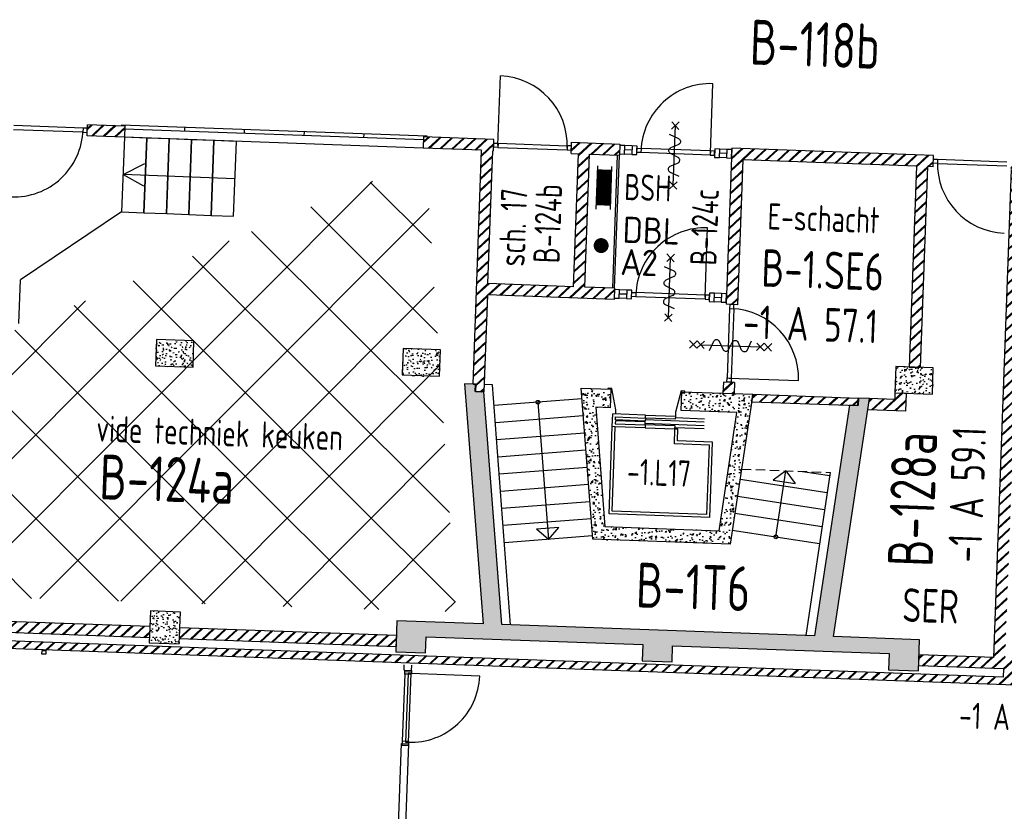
# Model space of a CAD drawing. Header units: millimetres. Extents: x 119024465 to 119292677, y 483022511 to 483148062.
# Tile 150 of 162: x 119214090 to 119227265, y 483072843 to 483083433. Entities that reach past the tile are written whole.
import ezdxf
from ezdxf.enums import TextEntityAlignment as Align

# ---------------------------------------------------------------- set-up
doc = ezdxf.new("R2010")
doc.units = ezdxf.units.MM
doc.header["$LTSCALE"] = 100
doc.linetypes.add('HIDDEN2', pattern=[0.1875, 0.125, -0.0625])
doc.layers.get('0').update_dxf_attribs({"linetype": 'CONTINUOUS'})
doc.layers.add('(22) Binnenwanden', color=1, linetype='CONTINUOUS', lineweight=0)
for name, color, linetype in [('200-3D', 1, 'CONTINUOUS'), ('AL22----', 2, 'CONTINUOUS'), ('AL22----_ARC', 8, 'CONTINUOUS'), ('AL24----', 3, 'CONTINUOUS'), ('AL28----', 4, 'CONTINUOUS'), ('AL28----_ARC', 8, 'CONTINUOUS'), ('AL32----', 6, 'CONTINUOUS'), ('AL65----', 1, 'CONTINUOUS'), ('AL66----', 11, 'CONTINUOUS'), ('BT00----_HOTELNRS', 3, 'CONTINUOUS'), ('BT00----_RUIMTENRS', 7, 'CONTINUOUS'), ('BT00----_TEKST', 1, 'CONTINUOUS'), ('LAYER22', 12, 'CONTINUOUS'), ('LAYER32', 7, 'CONTINUOUS')]:
    doc.layers.add(name, color=color, linetype=linetype)
doc.styles.get("Standard").update_dxf_attribs({"font": 'ISOCP.SHX'})
pattern_1 = [(47.91200747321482, (119153097.5669324, 483019764.0029071), (181.4829786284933, -22.56626980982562), [19.05, -209.55]), (352.9120074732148, (119153097.5669324, 483019764.0029071), (-28.25841556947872, 192.213838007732), [15.24, -167.64]), (98.3630074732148, (119153112.6904584, 483019762.1223937), (153.2251895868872, 169.6466752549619), [16.19, -178.09]), (44.09620747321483, (119153099.4177937, 483019814.7691785), (269.3672764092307, -51.89098330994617), [28.575, -314.3249999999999]), (94.54760747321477, (119153121.8650477, 483019810.4449579), (246.2613818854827, 238.6116259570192), [24.285, -267.135]), (349.0960074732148, (119153099.4177937, 483019814.7691785), (246.2617370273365, 238.6111746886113), [22.86, -251.46]), (18.91200747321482, (119153124.3382141, 483019801.15218), (147.7882449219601, -107.7215982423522), [19.05, -209.55]), (323.9120074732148, (119153124.3382141, 483019801.15218), (68.47175066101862, 181.813962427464), [15.24, -167.64]), (69.36340747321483, (119153136.6538288, 483019792.1754093), (216.2595933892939, 74.09278923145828), [16.19, -178.09]), (35.41200747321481, (119153097.5669324, 483019764.0029071), (6.1672544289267, 84.38636762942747), [0, -165.608, 0, -170.18, 0, -168.275]), (5.412007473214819, (119153097.5669324, 483019764.0029071), (70.42530466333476, 97.67953384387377), [0, -97.028, 0, -161.798, 0, -64.135]), (325.4120074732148, (119153040.9625397, 483019766.0666175), (135.2918473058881, -10.66508593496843), [0, -63.49999999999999, 0, -198.12, 0, -262.8899999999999]), (315.4120074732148, (119153015.579404, 483019766.9920482), (148.9572270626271, 20.01262926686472), [0, -82.54999999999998, 0, -131.572, 0, -186.69])]
pattern_2 = [(42.91200747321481, (119153097.5669324, 483019764.0029071), (-74.89618102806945, 80.56402464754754), []), (42.91200747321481, (119153098.1134465, 483019778.9929479), (-74.89618102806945, 80.56402464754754), [])]

# ---------------------------------------------------------------- blocks, each defined once
blk = doc.blocks.new('KOLOM')
at = {"layer": 'AL28----', "linetype": 'Continuous'}
for p, q in [((0.5, 0.5), (-0.5, 0.5)), ((-0.5, 0.5), (-0.5, -0.5)), ((0.5, -0.5), (0.5, 0.5)), ((-0.5, -0.5), (0.5, -0.5))]:
    blk.add_line(p, q, dxfattribs=at)
blk = doc.blocks.new('400x425')
at = {"layer": 'AL28----_ARC'}
h = blk.add_hatch(dxfattribs=at)
h.set_pattern_fill('AR-CONC', color=256, style=0)
h.set_pattern_definition([(49.99999999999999, (-51729.97354964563, -57795.94568068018), (182.184668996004, -15.93908553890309), [19.05, -209.55]), (355, (-51729.97354964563, -57795.94568068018), (-35.24282597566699, 191.05664288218), [15.24, -167.64]), (100.451, (-51714.79154964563, -57797.27393068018), (146.9425016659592, 175.1166878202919), [16.19, -178.09]), (46.18420000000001, (-51729.97354964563, -57745.14568068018), (271.0790408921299, -42.04232793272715), [28.575, -314.325]), (96.6356, (-51707.38364964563, -57748.64918068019), (237.4042344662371, 247.4255558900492), [24.285, -267.135]), (351.1840000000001, (-51729.97354964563, -57745.14568068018), (237.4046058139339, 247.4251178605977), [22.86, -251.46]), (21, (-51704.57354964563, -57757.84568068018), (151.6148798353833, -102.2655185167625), [19.05, -209.55]), (326.0000000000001, (-51704.57354964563, -57757.84568068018), (61.80202834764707, 184.1879661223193), [15.24, -167.64]), (71.4514, (-51691.93904964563, -57766.36778068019), (213.4164907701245, 81.92285771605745), [16.19, -178.09]), (37.50000000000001, (-51729.97354964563, -57795.94568068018), (3.088603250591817, 84.55503887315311), [0, -165.608, 0, -170.18, 0, -168.275]), (7.499999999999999, (-51729.97354964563, -57795.94568068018), (66.81966251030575, 100.1805748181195), [0, -97.02799999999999, 0, -161.798, 0, -64.135]), (327.5, (-51786.61554964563, -57795.94568068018), (135.5905951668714, -5.728743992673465), [0, -63.5, 0, -198.12, 0, -262.89]), (317.5, (-51812.01554964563, -57795.94568068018), (148.129181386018, 25.42649103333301), [0, -82.55, 0, -131.572, 0, -186.69])])
h.paths.add_polyline_path([(200, 212.5), (-200, 212.5), (-200, -212.5), (200, -212.5)])
at = {"layer": 'AL28----', "xscale": 400, "yscale": 425, "zscale": 2600}
blk.add_blockref('KOLOM', (0, 0), dxfattribs=at)
blk = doc.blocks.new('500X350')
at = {"layer": 'AL28----_ARC'}
h = blk.add_hatch(dxfattribs=at)
h.set_pattern_fill('AR-CONC', color=256, style=0)
h.set_pattern_definition([(50, (-84509.61414888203, -60757.03995125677), (182.1846689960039, -15.93908553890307), [19.05, -209.55]), (355, (-84509.61414888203, -60757.03995125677), (-35.24282597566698, 191.05664288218), [15.24, -167.64]), (100.451, (-84494.43214888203, -60758.36820125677), (146.9425016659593, 175.1166878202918), [16.19, -178.09]), (46.18420000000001, (-84509.61414888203, -60706.23995125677), (271.0790408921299, -42.04232793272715), [28.575, -314.325]), (96.6356, (-84487.02424888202, -60709.74345125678), (237.4042344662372, 247.4255558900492), [24.285, -267.135]), (351.1840000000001, (-84509.61414888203, -60706.23995125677), (237.4046058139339, 247.4251178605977), [22.86, -251.46]), (21, (-84484.21414888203, -60718.93995125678), (151.6148798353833, -102.2655185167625), [19.05, -209.55]), (326.0000000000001, (-84484.21414888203, -60718.93995125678), (61.80202834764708, 184.1879661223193), [15.24, -167.64]), (71.4514, (-84471.57964888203, -60727.46205125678), (213.4164907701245, 81.92285771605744), [16.19, -178.09]), (37.50000000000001, (-84509.61414888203, -60757.03995125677), (3.088603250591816, 84.55503887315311), [0, -165.608, 0, -170.18, 0, -168.275]), (7.499999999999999, (-84509.61414888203, -60757.03995125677), (66.81966251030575, 100.1805748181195), [0, -97.028, 0, -161.798, 0, -64.135]), (327.5, (-84566.25614888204, -60757.03995125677), (135.5905951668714, -5.72874399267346), [0, -63.5, 0, -198.12, 0, -262.89]), (317.5, (-84591.65614888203, -60757.03995125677), (148.129181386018, 25.42649103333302), [0, -82.55, 0, -131.572, 0, -186.69])])
h.paths.add_polyline_path([(-250, 175), (-250, -175), (250, -175), (250, 175)])
at = {"layer": 'AL28----', "xscale": 500, "yscale": 350, "zscale": 2600}
blk.add_blockref('KOLOM', (0, 0), dxfattribs=at)
blk = doc.blocks.new('114-31b')
at = {"color": 0, "linetype": 'Continuous'}
for p, q in [((-49.99999994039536, 449.9999999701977), (50.00000011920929, 349.9999999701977)), ((50.00000005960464, 449.9999999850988), (-49.99999994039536, 349.9999999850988)), ((0, 399.9999999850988), (5.960464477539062e-08, -400)), ((-75.22076380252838, 278.9749930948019), (52.90113949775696, 224.7435648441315)), ((-53.78419476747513, 99.46940438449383), (53.34266716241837, 150.804756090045)), ((-53.34266716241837, 25.53059560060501), (53.34266716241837, -25.53059561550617)), ((-53.34266716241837, -150.2564351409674), (52.9011395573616, -99.46940438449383)), ((-53.78419476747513, -224.1952439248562), (74.77923619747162, -278.9116318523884)), ((-49.99999988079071, -349.9999998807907), (50.00000017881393, -449.9999998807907)), ((50.00000011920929, -349.9999998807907), (-49.99999988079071, -449.9999998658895))]:
    blk.add_line(p, q, dxfattribs=at)
for points in [[(74.77923613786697, 187.6370802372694, 0.1085803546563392), (71.06170707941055, 204.554047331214, 0.1021137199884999), (60.13457524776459, 219.3489430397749, 0.04519307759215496), (52.90113949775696, 224.7435648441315, 0.02457701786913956)], [(53.34266716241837, 150.804756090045, 0.04259042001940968), (60.13457524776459, 155.9252174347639, 0.1021137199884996), (71.06170707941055, 170.7201131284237, 0.1085803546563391), (74.77923613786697, 187.6370802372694, 0.1085803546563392)], [(-53.78419476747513, 99.46940438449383, 0.04259042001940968), (-60.57610285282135, 94.34894302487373, 0.1021137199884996), (-71.50323468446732, 79.55404733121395, 0.1085803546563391), (-75.22076380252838, 62.6370802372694, 0.1085803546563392)], [(-75.22076380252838, 62.6370802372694, 0.1085803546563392), (-71.50323474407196, 45.72011312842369, 0.1021137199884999), (-60.57610285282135, 30.92521743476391, 0.04519307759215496), (-53.34266716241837, 25.53059560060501, 0.02457701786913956)], [(74.77923619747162, -62.3629197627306, -0.1085803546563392), (71.0617071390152, -79.27988687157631, -0.1021137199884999), (60.13457524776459, -94.07478255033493, -0.04519307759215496), (52.9011395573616, -99.46940438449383, -0.02457701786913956)], [(53.34266716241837, -25.53059561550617, -0.04259042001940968), (60.13457524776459, -30.65105697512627, -0.1021137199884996), (71.06170707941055, -45.44595265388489, -0.1085803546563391), (74.77923619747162, -62.3629197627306, -0.1085803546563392)], [(-75.22076380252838, -187.3629197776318, -0.1085803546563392), (-71.50323468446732, -170.4459526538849, -0.1021137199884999), (-60.57610285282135, -155.6510569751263, -0.04519307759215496), (-53.34266716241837, -150.2564351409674, -0.02457701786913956)], [(-53.78419476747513, -224.1952439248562, -0.04259042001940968), (-60.57610285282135, -219.0747825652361, -0.1021137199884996), (-71.50323474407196, -204.2798868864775, -0.1085803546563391), (-75.22076380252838, -187.3629197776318, -0.1085803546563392)]]:
    blk.add_lwpolyline(points, format="xyb", dxfattribs=at)
blk = doc.blocks.new('114-31d')
at = {"color": 0, "linetype": 'Continuous'}
for p, q in [((-49.99999994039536, 550.0000000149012), (50.00000011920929, 450.0000000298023)), ((50.00000005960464, 550.0000000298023), (-49.99999988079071, 450.0000000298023)), ((-49.99999988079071, 450), (50.00000017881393, 350)), ((50.00000017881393, 450.0000000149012), (-49.99999988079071, 350)), ((5.960464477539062e-08, 400.0000000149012), (5.960464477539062e-08, -399.9999999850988)), ((-75.22076374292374, 278.9749931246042), (52.90113961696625, 224.7435648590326)), ((-53.78419476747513, 99.46940441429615), (53.34266722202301, 150.8047561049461)), ((-53.34266710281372, 25.53059563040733), (53.34266722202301, -25.53059560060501)), ((-53.34266710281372, -150.2564351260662), (52.90113961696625, -99.4694043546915)), ((-53.78419470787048, -224.195243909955), (74.77923625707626, -278.9116318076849)), ((-49.99999988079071, -349.9999998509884), (50.00000023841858, -449.9999998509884)), ((50.00000023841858, -349.9999998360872), (-49.99999982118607, -449.9999998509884)), ((-49.99999988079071, -449.9999998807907), (50.00000017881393, -549.9999998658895)), ((50.00000023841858, -449.9999998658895), (-49.99999976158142, -549.9999998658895))]:
    blk.add_line(p, q, dxfattribs=at)
for points in [[(74.77923625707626, 187.6370802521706, 0.1085803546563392), (71.0617071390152, 204.5540473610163, 0.1021137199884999), (60.13457530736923, 219.3489430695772, 0.04519307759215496), (52.90113961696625, 224.7435648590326, 0.02457701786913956)], [(53.34266722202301, 150.8047561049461, 0.04259042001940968), (60.13457530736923, 155.9252174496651, 0.1021137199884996), (71.0617071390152, 170.7201131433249, 0.1085803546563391), (74.77923625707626, 187.6370802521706, 0.1085803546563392)], [(-53.78419476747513, 99.46940441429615, 0.04259042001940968), (-60.57610279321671, 94.34894305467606, 0.1021137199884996), (-71.50323468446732, 79.55404734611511, 0.1085803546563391), (-75.22076374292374, 62.63708026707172, 0.1085803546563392)], [(-75.22076374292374, 62.63708026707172, 0.1085803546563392), (-71.50323468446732, 45.72011315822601, 0.1021137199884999), (-60.57610279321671, 30.92521744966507, 0.04519307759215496), (-53.34266710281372, 25.53059563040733, 0.02457701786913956)], [(74.77923625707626, -62.36291974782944, -0.1085803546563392), (71.06170719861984, -79.27988685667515, -0.1021137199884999), (60.13457530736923, -94.07478253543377, -0.04519307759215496), (52.90113961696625, -99.4694043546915, -0.02457701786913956)], [(53.34266722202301, -25.53059560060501, -0.04259042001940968), (60.13457530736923, -30.65105694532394, -0.1021137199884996), (71.0617071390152, -45.44595263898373, -0.1085803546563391), (74.77923625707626, -62.36291974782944, -0.1085803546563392)], [(-75.22076374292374, -187.3629197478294, -0.1085803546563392), (-71.50323462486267, -170.4459526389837, -0.1021137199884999), (-60.57610285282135, -155.6510569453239, -0.04519307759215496), (-53.34266710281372, -150.2564351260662, -0.02457701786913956)], [(-53.78419470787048, -224.195243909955, -0.04259042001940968), (-60.57610279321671, -219.0747825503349, -0.1021137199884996), (-71.50323462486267, -204.279886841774, -0.1085803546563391), (-75.22076374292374, -187.3629197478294, -0.1085803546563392)]]:
    blk.add_lwpolyline(points, format="xyb", dxfattribs=at)
blk = doc.blocks.new('32-PPRAS')
at = {"layer": 'LAYER32', "color": 2, "linetype": 'Continuous'}
blk.add_lwpolyline([(0, 90), (-50, 90), (-50, 0), (0, 0)], close=True, dxfattribs=at)
blk = doc.blocks.new('32-PPLAS')
at = {"layer": 'LAYER32', "color": 2, "linetype": 'Continuous'}
blk.add_lwpolyline([(0, 90), (50, 90), (50, 0), (0, 0)], close=True, dxfattribs=at)
blk = doc.blocks.new('deur90')
at = {"layer": 'LAYER22', "color": 2, "linetype": 'Continuous'}
for points in [[(-227.4084380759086, 1169.867195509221), (-327.4084380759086, 1169.867195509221)], [(-327.4084380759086, 199.8671955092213), (-227.4084380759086, 199.8671955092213)]]:
    blk.add_lwpolyline(points, dxfattribs=at)
at = {"layer": 'LAYER32', "color": 1, "linetype": 'Continuous'}
blk.add_lwpolyline([(-317.4084380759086, 225.4296955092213, -0.4142135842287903), (-1236.845938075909, 1144.867195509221), (-317.4084380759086, 1144.867195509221)], format="xyb", dxfattribs=at)
for points in [[(-317.4084380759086, 224.8671955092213), (-317.4084380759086, 1144.867195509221), (-277.4084380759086, 1144.867195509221), (-277.4084380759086, 224.8671955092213), (-317.4084380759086, 224.8671955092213), (-317.4084380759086, 1144.867195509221)], [(-232.4084380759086, 1134.867195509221), (-232.4084380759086, 234.8671955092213)]]:
    blk.add_lwpolyline(points, dxfattribs=at)
at = {"layer": 'LAYER32', "yscale": -1, "rotation": 270.0000006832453}
for name, p in [('32-PPLAS', (-232.4084380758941, 1184.867195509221)), ('32-PPRAS', (-232.4084380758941, 184.8671955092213))]:
    blk.add_blockref(name, p, dxfattribs=at)

msp = doc.modelspace()

# ---------------------------------------------------------------- hatches: boundary and pattern name
at = {"layer": 'AL22----_ARC'}
h = msp.add_hatch(dxfattribs=at)
h.set_pattern_fill('SCHOON', color=256, scale=2, angle=-2.087992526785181, style=0, pattern_type=2)
h.set_pattern_definition(pattern_2)
h.paths.add_polyline_path([(119215490.1606238, 483081860.4482969), (119214990.4925982, 483081878.6654362), (119214995.95774, 483082028.565844), (119215495.6257656, 483082010.3487046)])
h = msp.add_hatch(dxfattribs=at)
h.set_pattern_fill('SCHOON', color=256, scale=2, angle=-2.087992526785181, style=0, pattern_type=2)
h.set_pattern_definition(pattern_2)
h.paths.add_polyline_path([(119221716.0242231, 483081633.4627405), (119222115.7586436, 483081618.889029), (119222121.2237854, 483081768.7894368), (119221475.1530283, 483081792.344198), (119221469.6878865, 483081642.4437902), (119221566.1238154, 483081638.9278824), (119221501.2707993, 483079860.1097111), (119220355.0323485, 483079901.8998288), (119220419.8853646, 483081680.718), (119220430.3783932, 483081680.3354401), (119220435.843535, 483081830.2358478), (119219492.9699706, 483081864.6115897), (119219487.5048288, 483081714.7111821), (119220269.9849569, 483081686.1831418), (119220155.9456646, 483078558.2613014), (119220192.8564714, 483078556.9155893), (119220189.2130436, 483078456.9819842), (119220302.2026444, 483078452.8625545), (119220349.5672067, 483079751.9994211), (119222045.4404857, 483079690.1704502), (119222050.9056275, 483079840.0708578), (119221651.171207, 483079854.6445693)])
h = msp.add_hatch(dxfattribs=at)
h.set_pattern_fill('SCHOON', color=256, scale=2, angle=-2.087992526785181, style=0, pattern_type=2)
h.set_pattern_definition(pattern_2)
h.paths.add_polyline_path([(119226088.1194474, 483081474.0627712), (119223764.6631282, 483081558.7724692), (119223693.9806275, 483079620.0605294), (119223544.0802198, 483079625.5256712), (119223620.2278623, 483081714.1380187), (119226318.4352007, 483081615.7654662), (119226312.9700589, 483081465.8650585), (119226238.019855, 483081468.5976293), (119226140.0116453, 483078780.3836515), (119225990.1112376, 483078785.8487933)])
h = msp.add_hatch(dxfattribs=at)
h.set_pattern_fill('SCHOON', color=256, scale=2, angle=-2.087992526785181, style=0, pattern_type=2)
h.set_pattern_definition(pattern_2)
h.paths.add_polyline_path([(119227362.2729127, 483081427.6090658), (119227352.2795522, 483081427.9734086), (119227357.744694, 483081577.8738163), (119227527.6318227, 483081571.6799889), (119227522.1666809, 483081421.7795812), (119227512.1733204, 483081422.1439241), (119227274.2574804, 483074896.4795094), (119227409.1678474, 483074891.5608817), (119227399.6949349, 483074631.7335085), (119227409.6882954, 483074631.3691656), (119227406.0448675, 483074531.4355605), (119211121.8639123, 483075125.1321321), (119211125.5073402, 483075225.0657371), (119227249.7945272, 483074637.1986502), (119227253.8022978, 483074747.1256158), (119226119.5558797, 483074788.4785222), (119226125.0210215, 483074938.3789299), (119227124.3570727, 483074901.9446511)])
h = msp.add_hatch(dxfattribs=at)
h.set_pattern_fill('SCHOON', color=256, scale=2, angle=-2.087992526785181, style=0, pattern_type=2)
h.set_pattern_definition(pattern_2)
h.paths.add_polyline_path([(119223500.7234281, 483078436.3157702), (119223650.6238358, 483078430.8506284), (119223656.0889776, 483078580.7510361), (119223506.1885699, 483078586.2161779)])
h = msp.add_hatch(dxfattribs=at)
h.set_pattern_fill('SCHOON', color=256, scale=2, angle=-2.087992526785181, style=0, pattern_type=2)
h.set_pattern_definition(pattern_2)
h.paths.add_polyline_path([(119223885.4076075, 483078322.2243288), (119223900.4578489, 483078421.7420588), (119225309.5863084, 483078370.3673695), (119225305.9428805, 483078270.4337644)])
h = msp.add_hatch(dxfattribs=at)
h.set_pattern_fill('SCHOON', color=256, scale=2, angle=-2.087992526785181, style=0, pattern_type=2)
h.set_pattern_definition(pattern_2)
h.paths.add_polyline_path([(119225436.9113541, 483078215.6256331), (119225459.4867161, 483078364.9022281), (119225799.196346, 483078352.5169296), (119225802.4754311, 483078442.4571742), (119225952.3758388, 483078436.9920323), (119225943.6316119, 483078197.1513801)])
h = msp.add_hatch(dxfattribs=at)
h.set_pattern_fill('SCHOON', color=256, scale=2, angle=-2.087992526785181, style=0, pattern_type=2)
h.set_pattern_definition(pattern_2)
h.paths.add_polyline_path([(119215831.8758082, 483075313.6744087), (119215826.4106664, 483075163.7740011), (119212928.3361178, 483075269.4334093), (119212933.8012596, 483075419.333817)])
h = msp.add_hatch(dxfattribs=at)
h.set_pattern_fill('SCHOON', color=256, scale=2, angle=-2.087992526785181, style=0, pattern_type=2)
h.set_pattern_definition(pattern_2)
h.paths.add_polyline_path([(119216226.1289723, 483075149.1778814), (119216231.5941141, 483075299.078289), (119219129.6686627, 483075193.4188808), (119219124.2035209, 483075043.5184731)])
at = {"layer": 'AL28----_ARC'}
h = msp.add_hatch(dxfattribs=at)
h.set_pattern_fill('ANSI37', color=256, scale=250, angle=0.0841074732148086)
h.set_pattern_definition([(45.08410747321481, (875748.1562717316, -224033.1731643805), (-562.0893142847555, 560.4414913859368), []), (135.0841074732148, (875748.1562717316, -224033.1731643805), (-560.4414913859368, -562.0893142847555), [])])
h.paths.add_polyline_path([(119212864.3833601, 483078795.2676581), (119219522.7037369, 483081570.5569164), (119219930.0977741, 483075509.2728966), (119212777.2340584, 483075739.2048532)])
h = msp.add_hatch(dxfattribs=at)
h.set_pattern_fill('AR-CONC', color=256, angle=-2.087992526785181, style=0)
h.set_pattern_definition(pattern_1)
h.paths.add_polyline_path([(119220291.3844035, 483075351.1973626), (119219136.9555184, 483075393.2860911), (119219121.8352928, 483074978.5616298), (119219521.5697133, 483074963.9879183), (119219529.4030832, 483075178.8451694), (119222427.4776318, 483075073.1857611), (119222419.6442619, 483074858.32851), (119222819.3786824, 483074843.7547986), (119222827.2120523, 483075058.6120496), (119225725.286601, 483074952.9526414), (119225717.4532311, 483074738.0953903), (119226117.1876516, 483074723.5216788), (119226132.3078772, 483075138.2461401), (119224977.8789926, 483075180.3348686), (119225459.4867161, 483078364.9022281), (119225314.5829887, 483078370.1851985), (119225310.9395608, 483078270.2515934), (119225192.9802058, 483078274.5522128), (119224726.4227237, 483075189.5025833), (119220542.8406724, 483075342.0296479), (119220302.1757183, 483078452.8635362), (119220184.2163633, 483078457.1641556), (119220187.8597912, 483078557.0977607), (119220042.9560638, 483078562.3807311)])
h = msp.add_hatch(dxfattribs=at)
h.set_pattern_fill('AR-CONC', color=256, angle=-2.087992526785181, style=0)
h.set_pattern_definition(pattern_1)
h.paths.add_polyline_path([(119221992.6107818, 483078241.1331755), (119221797.4127833, 483078248.2497988), (119221920.8506146, 483076652.6930625), (119223447.5140196, 483076597.0332273), (119223686.8128572, 483078179.365134), (119222941.9800305, 483078206.5206107), (119222951.0886002, 483078456.3546235), (119223900.4578489, 483078421.7420588), (119223597.1954855, 483076416.4597996), (119221758.4171512, 483076483.4988725), (119221601.984931, 483078505.5408998), (119222001.7193515, 483078490.9671883)])

# ---------------------------------------------------------------- linework, layer by layer
at = {"layer": '(22) Binnenwanden', "lineweight": 30}
for p, q in [((119219232.39759907, 483074731.50027406), (119219235.11424348, 483074803.1257345)), ((119219332.32574812, 483074727.7101518), (119219335.04239252, 483074799.33561224)), ((119219046.25344916, 483069736.7792404), (119219198.45124526, 483073749.5380293)), ((119219146.18159823, 483069732.98911875), (119219298.37939434, 483073745.74790764))]:
    msp.add_line(p, q, dxfattribs=at)
at = {"layer": 'AL22----'}
for p, q in [((119214990.4925982, 483081878.6654362), (119214995.95774, 483082028.565844)), ((119215495.6257656, 483082010.3487046), (119214995.95774, 483082028.565844)), ((119215495.6257656, 483082010.3487046), (119215490.1606238, 483081860.4482969)), ((119215490.1606238, 483081860.4482969), (119214990.4925982, 483081878.6654362)), ((119219492.9699706, 483081864.6115897), (119219487.5048288, 483081714.7111821)), ((119220435.843535, 483081830.2358478), (119219492.9699706, 483081864.6115897)), ((119220430.3783932, 483081680.3354401), (119220435.843535, 483081830.2358478)), ((119221469.6878865, 483081642.4437902), (119221475.1530283, 483081792.344198)), ((119221475.1530283, 483081792.344198), (119222121.2237854, 483081768.7894368)), ((119220269.9849569, 483081686.1831418), (119219487.5048288, 483081714.7111821)), ((119220155.9456646, 483078558.2613014), (119220269.9849569, 483081686.1831418)), ((119220355.0323485, 483079901.8998288), (119220419.8853646, 483081680.718)), ((119220430.3783932, 483081680.3354401), (119220419.8853646, 483081680.718)), ((119221469.6878865, 483081642.4437902), (119221566.1238154, 483081638.9278824)), ((119221501.2707993, 483079860.1097111), (119221566.1238154, 483081638.9278824)), ((119222121.2237854, 483081768.7894368), (119222115.7586436, 483081618.889029)), ((119223620.2278623, 483081714.1380187), (119223544.0802198, 483079625.5256712)), ((119226318.4352007, 483081615.7654662), (119223620.2278623, 483081714.1380187)), ((119221651.171207, 483079854.6445693), (119221716.0242231, 483081633.4627405)), ((119221716.0242231, 483081633.4627405), (119222115.7586436, 483081618.889029)), ((119223764.6631282, 483081558.7724692), (119223693.9806275, 483079620.0605294)), ((119226088.1194474, 483081474.0627712), (119223764.6631282, 483081558.7724692)), ((119226312.9700589, 483081465.8650585), (119226318.4352007, 483081615.7654662)), ((119226088.1194474, 483081474.0627712), (119225990.1112376, 483078785.8487933)), ((119226238.019855, 483081468.5976293), (119226140.0116453, 483078780.3836515)), ((119226312.9700589, 483081465.8650585), (119226238.019855, 483081468.5976293)), ((119227124.3570727, 483074901.9446511), (119227362.2729127, 483081427.6090658)), ((119221501.2707993, 483079860.1097111), (119220355.0323485, 483079901.8998288)), ((119222050.9056275, 483079840.0708578), (119221651.171207, 483079854.6445693)), ((119222050.9056275, 483079840.0708578), (119222045.4404857, 483079690.1704502)), ((119220349.5672067, 483079751.9994211), (119220302.2026444, 483078452.8625545)), ((119222045.4404857, 483079690.1704502), (119220349.5672067, 483079751.9994211)), ((119223693.9806275, 483079620.0605294), (119223544.0802198, 483079625.5256712)), ((119225990.1112376, 483078785.8487933), (119226140.0116453, 483078780.3836515)), ((119220155.9456646, 483078558.2613014), (119220192.8564714, 483078556.9155893)), ((119220192.8564714, 483078556.9155893), (119220189.2130436, 483078456.9819842)), ((119223506.1885699, 483078586.2161779), (119223500.7234281, 483078436.3157702)), ((119223656.0889776, 483078580.7510361), (119223506.1885699, 483078586.2161779)), ((119223656.0889776, 483078580.7510361), (119223650.6238358, 483078430.8506284)), ((119220189.2130436, 483078456.9819842), (119220302.2026444, 483078452.8625545)), ((119223500.7234281, 483078436.3157702), (119223650.6238358, 483078430.8506284)), ((119223885.4076075, 483078322.2243288), (119223900.4578489, 483078421.7420588)), ((119223900.4578489, 483078421.7420588), (119225309.5863084, 483078370.3673695)), ((119225305.9428805, 483078270.4337644), (119225309.5863084, 483078370.3673695)), ((119225436.9113541, 483078215.6256331), (119225459.4867161, 483078364.9022281)), ((119225799.196346, 483078352.5169296), (119225459.4867161, 483078364.9022281)), ((119225802.4754311, 483078442.4571742), (119225799.196346, 483078352.5169296)), ((119225802.4754311, 483078442.4571742), (119225952.3758388, 483078436.9920323)), ((119225952.3758388, 483078436.9920323), (119225943.6316119, 483078197.1513801)), ((119223885.4076075, 483078322.2243288), (119225305.9428805, 483078270.4337644)), ((119225943.6316119, 483078197.1513801), (119225436.9113541, 483078215.6256331)), ((119215831.8758082, 483075313.6744087), (119212933.8012596, 483075419.333817)), ((119227249.7945272, 483074637.1986502), (119211125.5073402, 483075225.0657371)), ((119215826.4106664, 483075163.7740011), (119212928.3361178, 483075269.4334093)), ((119215831.8758082, 483075313.6744087), (119215826.4106664, 483075163.7740011)), ((119216226.1289723, 483075149.1778814), (119216231.5941141, 483075299.078289)), ((119219129.6686627, 483075193.4188808), (119216231.5941141, 483075299.078289)), ((119219129.6686627, 483075193.4188808), (119219124.2035209, 483075043.5184731)), ((119227406.0448675, 483074531.4355605), (119211121.8639123, 483075125.1321321)), ((119219124.2035209, 483075043.5184731), (119216226.1289723, 483075149.1778814)), ((119226119.5558797, 483074788.4785222), (119226125.0210215, 483074938.3789299)), ((119227124.3570727, 483074901.9446511), (119226125.0210215, 483074938.3789299)), ((119227253.8022978, 483074747.1256158), (119226119.5558797, 483074788.4785222)), ((119227253.8022978, 483074747.1256158), (119227249.7945272, 483074637.1986502))]:
    msp.add_line(p, q, dxfattribs=at)
at = {"layer": 'AL24----'}
for p, q in [((119215490.1606238, 483081860.4482969), (119215452.2594072, 483080861.1668062)), ((119215472.9746969, 483081360.7406203), (119215762.8436545, 483081508.0996087)), ((119216970.1322516, 483081303.9557269), (119215472.9746969, 483081360.7406203)), ((119215472.9746969, 483081360.7406203), (119215745.585791, 483081212.5488816)), ((119215452.2594072, 483080861.1668062), (119214100.5250966, 483079951.0879238)), ((119214078.4939682, 483079370.2279747), (119214100.5250966, 483079951.0879238)), ((119220415.3522616, 483078548.8209246), (119220305.848544, 483078552.8639556)), ((119220655.8553887, 483075337.9093025), (119220415.3522616, 483078548.8209246)), ((119221613.1692168, 483078360.972882), (119220436.6846587, 483078269.9559354)), ((119221024.9269378, 483078315.4644087), (119221166.8516682, 483076480.9461147)), ((119221630.9098081, 483078131.6580952), (119220454.42525, 483078040.6411486)), ((119221648.6503994, 483077902.3433085), (119220472.1658413, 483077811.3263618)), ((119221666.3909907, 483077673.0285218), (119220489.9064326, 483077582.0115751)), ((119221684.131582, 483077443.713735), (119220507.6470239, 483077352.6967883)), ((119224342.492961, 483077398.9826559), (119224171.7496973, 483077273.0988289)), ((119224208.6865822, 483076514.2056769), (119224342.492961, 483077398.9826559)), ((119224342.492961, 483077398.9826559), (119224468.376788, 483077228.2393922)), ((119224564.2209843, 483077390.898788), (119224929.6221331, 483077335.6385295)), ((119224613.3064543, 483075193.6266311), (119224938.0449425, 483077377.2697328)), ((119221701.8721733, 483077214.3989483), (119220525.3876152, 483077123.3820016)), ((119223728.4966749, 483077284.6715443), (119224895.2298983, 483077108.2244267)), ((119224171.7496973, 483077273.0988289), (119224468.376788, 483077228.2393922)), ((119223694.10444, 483077057.2574415), (119224860.8376635, 483076880.8103238)), ((119221719.6127646, 483076985.0841616), (119220543.1282066, 483076894.0672148)), ((119223659.7122052, 483076829.8433386), (119224826.4454287, 483076653.3962209)), ((119221737.353356, 483076755.7693748), (119220560.8687979, 483076664.7524281)), ((119221304.8348392, 483076642.0691874), (119221005.7285956, 483076618.9292856)), ((119221166.8516682, 483076480.9461147), (119221304.8348392, 483076642.0691874)), ((119221755.0939472, 483076526.4545881), (119220578.6093892, 483076435.4376414)), ((119221166.8516682, 483076480.9461147), (119221005.7285956, 483076618.9292856)), ((119223625.3199704, 483076602.4292358), (119224792.0531939, 483076425.9821181))]:
    msp.add_line(p, q, dxfattribs=at)
at = {"layer": 'AL24----', "linetype": 'HIDDEN2', "ltscale": 10}
msp.add_line((119223751.9078698, 483077420.5144937), (119224938.0449425, 483077377.2697328), dxfattribs=at)
at = {"layer": 'AL24----'}
for points in [[(119215452.2594072, 483080861.1668062), (119215752.0438544, 483080849.7964413), (119215789.945071, 483081849.077932), (119215490.1606238, 483081860.448297)], [(119215752.0438544, 483080849.7964413), (119216051.8283016, 483080838.4260764), (119216089.7295182, 483081837.7075671), (119215789.945071, 483081849.0779321)], [(119216051.8283017, 483080838.4260764), (119216351.6127489, 483080827.0557114), (119216389.5139655, 483081826.3372021), (119216089.7295183, 483081837.7075671)], [(119216351.6127489, 483080827.0557114), (119216651.3971961, 483080815.6853464), (119216689.2984127, 483081814.9668372), (119216389.5139655, 483081826.3372021)], [(119216651.3971961, 483080815.6853465), (119216951.1816433, 483080804.3149815), (119216989.0828599, 483081803.5964723), (119216689.2984127, 483081814.9668372)]]:
    msp.add_lwpolyline(points, close=True, dxfattribs=at)
for centre in [(119221024.9269378, 483078315.4644087), (119224208.6865822, 483076514.2056769)]:
    msp.add_circle(centre, 25, dxfattribs=at)
at = {"layer": 'AL28----'}
msp.add_lwpolyline([(119220291.3844035, 483075351.1973626), (119219136.9555184, 483075393.2860911), (119219121.8352928, 483074978.5616298), (119219521.5697133, 483074963.9879183), (119219529.4030832, 483075178.8451694), (119222427.4776318, 483075073.1857611), (119222419.6442619, 483074858.32851), (119222819.3786824, 483074843.7547986), (119222827.2120523, 483075058.6120496), (119225725.286601, 483074952.9526414), (119225717.4532311, 483074738.0953903), (119226117.1876516, 483074723.5216788), (119226132.3078772, 483075138.2461401), (119224977.8789926, 483075180.3348686), (119225459.4867161, 483078364.9022281), (119225314.5829887, 483078370.1851985), (119225310.9395608, 483078270.2515934), (119225192.9802058, 483078274.5522128), (119224726.4227237, 483075189.5025833), (119220542.8406724, 483075342.0296479), (119220302.1757183, 483078452.8635362), (119220184.2163633, 483078457.1641556), (119220187.8597912, 483078557.0977607), (119220042.9560638, 483078562.3807311), (119220291.3844035, 483075351.1973626)], dxfattribs=at)
msp.add_lwpolyline([(119221992.6107818, 483078241.1331755), (119221797.4127833, 483078248.2497988), (119221920.8506146, 483076652.6930625), (119223447.5140196, 483076597.0332273), (119223686.8128572, 483078179.365134), (119222941.9800305, 483078206.5206107), (119222951.0886002, 483078456.3546235), (119223900.4578489, 483078421.7420588), (119223597.1954855, 483076416.4597996), (119221758.4171512, 483076483.4988725), (119221601.984931, 483078505.5408998), (119222001.7193515, 483078490.9671883)], close=True, dxfattribs=at)
at = {"layer": 'AL28----_ARC'}
for p, q in [((119222018.4789739, 483077990.0239632), (119222024.6728012, 483078159.9110917)), ((119222464.3806638, 483078143.8800089), (119222024.6728012, 483078159.9110917)), ((119222462.1946071, 483078083.919846), (119223250.2447395, 483078055.1887318)), ((119222863.3863987, 483078109.3195765), (119223251.7021106, 483078095.1621739)), ((119222458.1868364, 483077973.9928804), (119222058.4524159, 483077988.5665919)), ((119222460.3728932, 483078033.9530434), (119223248.4230255, 483078005.2219293)), ((119222858.6499425, 483077979.4058898), (119223246.9656544, 483077965.2484872))]:
    msp.add_line(p, q, dxfattribs=at)
at = {"layer": 'AL32----'}
for p, q in [((119220489.073783, 483081753.2453243), (119220522.8847936, 483082680.6291799)), ((119223331.6851807, 483081649.6080186), (119223365.4961914, 483082576.9918741)), ((119214936.2421904, 483081927.6745503), (119214008.8583348, 483081961.4855609)), ((119214938.28251, 483081983.6373692), (119214010.8986545, 483082017.4483798)), ((119214938.28251, 483081983.6373692), (119214936.2421904, 483081927.6745503)), ((119214936.2421904, 483081927.6745503), (119214992.2050093, 483081925.6342307)), ((119214994.2453289, 483081981.5970495), (119214938.28251, 483081983.6373692)), ((119214992.2050093, 483081925.6342307), (119214994.2453289, 483081981.5970495)), ((119219543.301116, 483081872.7832364), (119215446.0233058, 483082022.1637791)), ((119215495.9901084, 483082020.3420651), (119215494.1683945, 483081970.3752626)), ((119219491.5125995, 483081824.6381477), (119215494.1683945, 483081970.3752626)), ((119216295.4589494, 483081991.1946422), (119216293.6372355, 483081941.2278396)), ((119217094.9277904, 483081962.0472192), (119217093.1060765, 483081912.0804166)), ((119217894.3966314, 483081932.8997962), (119217892.5749175, 483081882.9329936)), ((119218693.8654724, 483081903.7523732), (119218692.0437585, 483081853.7855706)), ((119219487.5048288, 483081714.7111821), (119215490.1606238, 483081860.4482969)), ((119219493.3343134, 483081874.6049502), (119219491.5125995, 483081824.6381477)), ((119220432.0908043, 483081727.3042346), (119220434.1311239, 483081783.2670534)), ((119220434.1311239, 483081783.2670534), (119220490.0939428, 483081781.2267338)), ((119220490.0939428, 483081781.2267338), (119220488.0536231, 483081725.2639149)), ((119220490.0939428, 483081781.2267338), (119221417.4777983, 483081747.4157232)), ((119220488.0536231, 483081725.2639149), (119220432.0908043, 483081727.3042346)), ((119220488.0536231, 483081725.2639149), (119221415.4374787, 483081691.4529042)), ((119221417.4777983, 483081747.4157232), (119221415.4374787, 483081691.4529042)), ((119221415.4374787, 483081691.4529042), (119221471.4002976, 483081689.4125847)), ((119221473.4406172, 483081745.3754035), (119221417.4777983, 483081747.4157232)), ((119221471.4002976, 483081689.4125847), (119221473.4406172, 483081745.3754035)), ((119222120.5679684, 483081750.8013878), (119222116.4144606, 483081636.877078)), ((119222187.5234838, 483081748.3602912), (119222120.5679684, 483081750.8013878)), ((119222183.3699761, 483081634.4359813), (119222187.5234838, 483081748.3602912)), ((119222281.3829909, 483081687.9004455), (119222185.44673, 483081691.3981362)), ((119222283.4597448, 483081744.8626004), (119222187.5234838, 483081748.3602912)), ((119222283.4597448, 483081744.8626004), (119222279.306237, 483081630.9382906)), ((119222350.4152602, 483081742.4215038), (119222283.4597448, 483081744.8626004)), ((119222346.2617524, 483081628.4971939), (119222350.4152602, 483081742.4215038)), ((119222347.3183465, 483081657.4779394), (119222349.3586661, 483081713.4407583)), ((119222403.2811654, 483081655.4376197), (119222347.3183465, 483081657.4779394)), ((119222349.3586661, 483081713.4407583), (119222405.321485, 483081711.4004387)), ((119222405.321485, 483081711.4004387), (119222403.2811654, 483081655.4376197)), ((119223330.6650209, 483081621.6266091), (119222403.2811654, 483081655.4376197)), ((119223332.7053405, 483081677.589428), (119222405.321485, 483081711.4004387)), ((119223332.7053405, 483081677.589428), (119223330.6650209, 483081621.6266091)), ((119223388.6681594, 483081675.5491084), (119223332.7053405, 483081677.589428)), ((119223389.7247535, 483081704.5298539), (119223385.5712457, 483081590.605544)), ((119223386.6278398, 483081619.5862895), (119223388.6681594, 483081675.5491084)), ((119223456.6802689, 483081702.0887572), (119223389.7247535, 483081704.5298539)), ((119223452.5267612, 483081588.1644474), (119223456.6802689, 483081702.0887572)), ((119223550.539776, 483081641.6289115), (119223454.6035151, 483081645.1266023)), ((119223552.6165299, 483081698.5910665), (119223456.6802689, 483081702.0887572)), ((119223552.6165299, 483081698.5910665), (119223548.4630221, 483081584.6667567)), ((119223619.5720453, 483081696.1499698), (119223552.6165299, 483081698.5910665)), ((119223615.4185375, 483081582.22566), (119223619.5720453, 483081696.1499698)), ((119222025.9222262, 483079840.9817148), (119222090.7752423, 483081619.7998859)), ((119222050.9056275, 483079840.0708578), (119222115.7586436, 483081618.889029)), ((119222116.4144606, 483081636.877078), (119222183.3699761, 483081634.4359813)), ((119222279.306237, 483081630.9382906), (119222183.3699761, 483081634.4359813)), ((119222279.306237, 483081630.9382906), (119222346.2617524, 483081628.4971939)), ((119223330.6650209, 483081621.6266091), (119223386.6278398, 483081619.5862895)), ((119223385.5712457, 483081590.605544), (119223452.5267612, 483081588.1644474)), ((119223548.4630221, 483081584.6667567), (119223452.5267612, 483081588.1644474)), ((119223548.4630221, 483081584.6667567), (119223615.4185375, 483081582.22566)), ((119226314.68247, 483081512.8338529), (119226316.7227896, 483081568.7966717)), ((119226370.6452889, 483081510.7935333), (119226314.68247, 483081512.8338529)), ((119226316.7227896, 483081568.7966717), (119226372.6856085, 483081566.7563521)), ((119226372.6856085, 483081566.7563521), (119226370.6452889, 483081510.7935333)), ((119226370.6452889, 483081510.7935333), (119227298.0291444, 483081476.9825226)), ((119226372.6856085, 483081566.7563521), (119227300.069464, 483081532.9453415)), ((119223261.3670228, 483079720.8894396), (119223295.1780335, 483080648.2732952)), ((119222050.2498105, 483079822.0828089), (119222046.0963027, 483079708.1584991)), ((119222117.2053259, 483079819.6417122), (119222050.2498105, 483079822.0828089)), ((119222113.0518182, 483079705.7174025), (119222117.2053259, 483079819.6417122)), ((119222213.1415869, 483079816.1440215), (119222117.2053259, 483079819.6417122)), ((119222213.1415869, 483079816.1440215), (119222208.9880791, 483079702.2197117)), ((119222280.0971023, 483079813.7029248), (119222213.1415869, 483079816.1440215)), ((119222275.9435945, 483079699.7786149), (119222280.0971023, 483079813.7029248)), ((119222046.0963027, 483079708.1584991), (119222113.0518182, 483079705.7174025)), ((119222208.9880791, 483079702.2197117), (119222113.0518182, 483079705.7174025)), ((119222211.064833, 483079759.1818666), (119222115.128572, 483079762.6795573)), ((119222208.9880791, 483079702.2197117), (119222275.9435945, 483079699.7786149)), ((119222277.0001886, 483079728.7593604), (119222279.0405082, 483079784.7221794)), ((119222332.9630075, 483079726.7190409), (119222277.0001886, 483079728.7593604)), ((119222279.0405082, 483079784.7221794), (119222335.0033271, 483079782.6818597)), ((119222335.0033271, 483079782.6818597), (119222332.9630075, 483079726.7190409)), ((119223260.346863, 483079692.9080302), (119222332.9630075, 483079726.7190409)), ((119223262.3871826, 483079748.8708491), (119222335.0033271, 483079782.6818597)), ((119223262.3871826, 483079748.8708491), (119223260.346863, 483079692.9080302)), ((119223260.346863, 483079692.9080302), (119223316.3096819, 483079690.8677106)), ((119223318.3500015, 483079746.8305295), (119223262.3871826, 483079748.8708491)), ((119223319.4065956, 483079775.8112749), (119223315.2530878, 483079661.8869652)), ((119223316.3096819, 483079690.8677106), (119223318.3500015, 483079746.8305295)), ((119223386.362111, 483079773.3701783), (119223319.4065956, 483079775.8112749)), ((119223382.2086032, 483079659.4458685), (119223386.362111, 483079773.3701783)), ((119223480.2216181, 483079712.9103326), (119223384.2853571, 483079716.4080234)), ((119223482.2983719, 483079769.8724875), (119223386.362111, 483079773.3701783)), ((119223482.2983719, 483079769.8724875), (119223478.1448642, 483079655.9481778)), ((119223549.2538874, 483079767.4313909), (119223482.2983719, 483079769.8724875)), ((119223545.1003796, 483079653.507081), (119223549.2538874, 483079767.4313909)), ((119223315.2530878, 483079661.8869652), (119223382.2086032, 483079659.4458685)), ((119223478.1448642, 483079655.9481778), (119223382.2086032, 483079659.4458685)), ((119223478.1448642, 483079655.9481778), (119223545.1003796, 483079653.507081)), ((119223589.0086946, 483079567.8504412), (119223555.197684, 483078640.4665856)), ((119223591.0490142, 483079623.8132601), (119223589.0086946, 483079567.8504412)), ((119223589.0086946, 483079567.8504412), (119223644.9715135, 483079565.8101216)), ((119223647.0118331, 483079621.7729405), (119223591.0490142, 483079623.8132601)), ((119223644.9715135, 483079565.8101216), (119223611.1605028, 483078638.426266)), ((119223644.9715135, 483079565.8101216), (119223647.0118331, 483079621.7729405)), ((119223553.1573644, 483078584.5037668), (119223555.197684, 483078640.4665856)), ((119223555.197684, 483078640.4665856), (119223611.1605028, 483078638.426266)), ((119223583.1790934, 483078639.4464259), (119224510.562949, 483078605.6354152)), ((119223611.1605028, 483078638.426266), (119223609.1201832, 483078582.4634472)), ((119223609.1201832, 483078582.4634472), (119223553.1573644, 483078584.5037668)), ((119214387.5067432, 483074946.0318776), (119214389.3284572, 483074995.9986802)), ((119214437.4735458, 483074944.2101637), (119214387.5067432, 483074946.0318776)), ((119214389.3284572, 483074995.9986802), (119214439.2952597, 483074994.1769662)), ((119214439.2952597, 483074994.1769662), (119214437.4735458, 483074944.2101637))]:
    msp.add_line(p, q, dxfattribs=at)
for centre, radius, start, end in [((119220489.073783, 483081753.2453243), 928.0000000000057, 357.9120071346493, 87.91200707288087), ((119223331.6851807, 483081649.6080186), 927.9999999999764, 87.91200707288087, 177.9120071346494), ((119214009.8784947, 483081989.4669704), 928.0000000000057, 267.9120070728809, 357.9120071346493), ((119227299.0493042, 483081504.963932), 927.9999999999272, 177.9120071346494, 267.9120070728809), ((119223261.3670228, 483079720.8894396), 927.9999999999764, 87.91200707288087, 177.9120071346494), ((119223583.1790934, 483078639.4464259), 927.9999999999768, 357.9120071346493, 87.91200707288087)]:
    msp.add_arc(centre, radius, start, end, dxfattribs=at)
at = {"layer": 'AL65----', "const_width": 187.5}
msp.add_lwpolyline([(119221920.2909623, 483081427.6360301), (119221902.7885779, 483080947.572632)], dxfattribs=at)
at = {"layer": 'AL65----'}
for points in [[(119221803.8853959, 483080900.3350077), (119221824.921918, 483081477.3343536)], [(119221993.3675488, 483080893.4267754), (119222014.4040709, 483081470.4261213)]]:
    msp.add_lwpolyline(points, dxfattribs=at)
at = {"layer": 'AL65----', "const_width": 99.74999999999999}
msp.add_lwpolyline([(119221820.1653221, 483080413.6935611, 1), (119221920.2638349, 483080408.1844561, 1)], format="xyb", close=True, dxfattribs=at)
at = {"layer": 'AL66----'}
for p, q in [((119221975.8508678, 483076820.800783), (119222018.4789739, 483077990.023963)), ((119222017.281681, 483076859.3168539), (119222058.4524159, 483077988.5665919)), ((119222058.4524159, 483077988.5665919), (119222018.4789739, 483077990.0239631)), ((119222850.6344012, 483077759.5519586), (119222857.9212569, 483077959.4191688)), ((119222857.9212569, 483077959.4191688), (119222897.894699, 483077957.9617977)), ((119222892.0652144, 483077798.0680295), (119222897.894699, 483077957.9617978)), ((119223320.3223453, 483077742.4278475), (119222850.6344012, 483077759.5519586)), ((119223361.7531585, 483077780.9439183), (119222892.0652144, 483077798.0680295)), ((119223286.4384661, 483076813.0453198), (119223320.3223453, 483077742.4278475)), ((119223324.9545369, 483076771.6145065), (119223361.7531585, 483077780.9439183)), ((119223324.9545369, 483076771.6145065), (119221975.8508678, 483076820.800783)), ((119223286.4384661, 483076813.0453197), (119222017.281681, 483076859.3168539))]:
    msp.add_line(p, q, dxfattribs=at)
for points in [[(119222064.6462434, 483078158.4537205), (119222066.6501287, 483078213.4172033), (119222012.0770548, 483078500.5962061), (119221962.1102522, 483078502.41792), (119221961.7459094, 483078492.4245595)], [(119222991.0620422, 483078454.8972524), (119222991.426385, 483078464.8906129), (119222941.4595824, 483078466.7123268), (119222866.1189697, 483078184.2697803), (119222864.1150844, 483078129.3062975)]]:
    msp.add_lwpolyline(points, dxfattribs=at)
for points in [[(119222063.1888722, 483078118.4802786), (119222462.9232927, 483078103.906567), (119222461.4659216, 483078063.933125), (119222061.731501, 483078078.5068364)], [(119222464.3806639, 483078143.880009), (119222864.1150843, 483078129.3062975), (119222862.6577132, 483078089.3328555), (119222462.9232927, 483078103.906567)], [(119222059.9097871, 483078028.5400339), (119222459.6442076, 483078013.9663224), (119222461.1015788, 483078053.9397645), (119222061.3671582, 483078068.5134759)], [(119222458.1868365, 483077973.9928804), (119222857.9212569, 483077959.4191688), (119222859.3786281, 483077999.3926109), (119222459.6442076, 483078013.9663224)]]:
    msp.add_lwpolyline(points, close=True, dxfattribs=at)

# ---------------------------------------------------------------- block references
at = {"layer": '200-3D', "xscale": -1, "rotation": 357.8278999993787}
msp.add_blockref('deur90', (119218965.8582025, 483073554.2505767), dxfattribs=at)
at = {"layer": 'AL28----', "rotation": 357.9120074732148}
for name, p in [('500X350', (119216165.2585353, 483078968.9317726)), ('500X350', (119219463.0675044, 483078848.6986529)), ('500X350', (119226058.6854427, 483078608.2324135)), ('400x425', (119216031.6358181, 483075303.8668047))]:
    msp.add_blockref(name, p, dxfattribs=at)
at = {"layer": 'AL32----'}
for name, p, rotation in [('114-31b', (119222849.3768127, 483081617.1310987), 177.9120074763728), ('114-31b', (119222784.8435552, 483079847.0834131), 177.9120074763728), ('114-31d', (119223602.3912406, 483079070.5066332), 87.91200747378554)]:
    msp.add_blockref(name, p, dxfattribs=dict(at, rotation=rotation))

# ---------------------------------------------------------------- texts
at = {"layer": 'AL65----', "width": 0.8}
msp.add_text('BSH', height=349.9999999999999, rotation=357.9105819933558, dxfattribs=at).set_placement((119222174.5456009, 483081022.0533594))
at = {"layer": 'AL65----'}
for s, p in [('DBL', (119222152.4989233, 483080450.8429673)), ('A2', (119222122.9777795, 483080019.5194478))]:
    msp.add_text(s, height=350, rotation=357.8189012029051, dxfattribs=at).set_placement(p)
at = {"layer": 'BT00----_HOTELNRS', "width": 0.8}
for s, height, rotation, p in [('-1 A 57.1', 449.9999999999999, 357.9091074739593, (119224663.5239445, 483079136.2644659)), ('-1 A 59.1', 449.9999999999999, 87.90910559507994, (119226990.9650674, 483077072.7507376)), ('-1 A 85.11', 350, 357.9091074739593, (119227425.5926699, 483073925.2270488))]:
    msp.add_text(s, height=height, rotation=rotation, dxfattribs=at).set_placement(p, align=Align.CENTER)
at = {"layer": 'BT00----_RUIMTENRS', "width": 0.8}
for s, height, rotation, p in [('B-118b', 599.9999999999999, 357.9091074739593, (119223853.6235644, 483082835.5600256)), ('B-1.SE6', 500, 357.9091074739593, (119224008.2310598, 483079864.7968882)), ('B-128a', 599.9999999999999, 87.90910559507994, (119226303.4091575, 483076106.911655)), ('-1.L17', 349.9999999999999, 357.9091074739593, (119222210.3545191, 483077214.3023728)), ('B-1T6', 599.9999999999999, 357.9091074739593, (119222328.5030929, 483075573.1374655))]:
    msp.add_text(s, height=height, rotation=rotation, dxfattribs=at).set_placement(p)
for s, height, rotation, p in [('B-124b', 349.9999999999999, 87.90910559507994, (119221330.5937169, 483080698.6003547)), ('B-124c', 349.9999999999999, 87.90910875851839, (119223428.9632598, 483080651.0923009)), ('B-124a', 599.9999999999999, 357.9091074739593, (119216047.9259059, 483076986.7169531))]:
    msp.add_text(s, height=height, rotation=rotation, dxfattribs=at).set_placement(p, align=Align.CENTER)
at = {"layer": 'BT00----_TEKST', "width": 0.8}
for s, height, rotation, p in [('sch. 17', 350, 87.90910559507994, (119220846.1452719, 483080127.5811282)), ('E-schacht', 350, 357.9091074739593, (119224092.4689272, 483080627.7841859)), ('vide techniek keuken', 349.9999999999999, 357.9091074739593, (119215108.734646, 483077791.0928865)), ('SER', 449.9999999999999, 357.9091074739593, (119225894.0429657, 483075380.3201795))]:
    msp.add_text(s, height=height, rotation=rotation, dxfattribs=at).set_placement(p)

doc.saveas('drawing.dxf')
